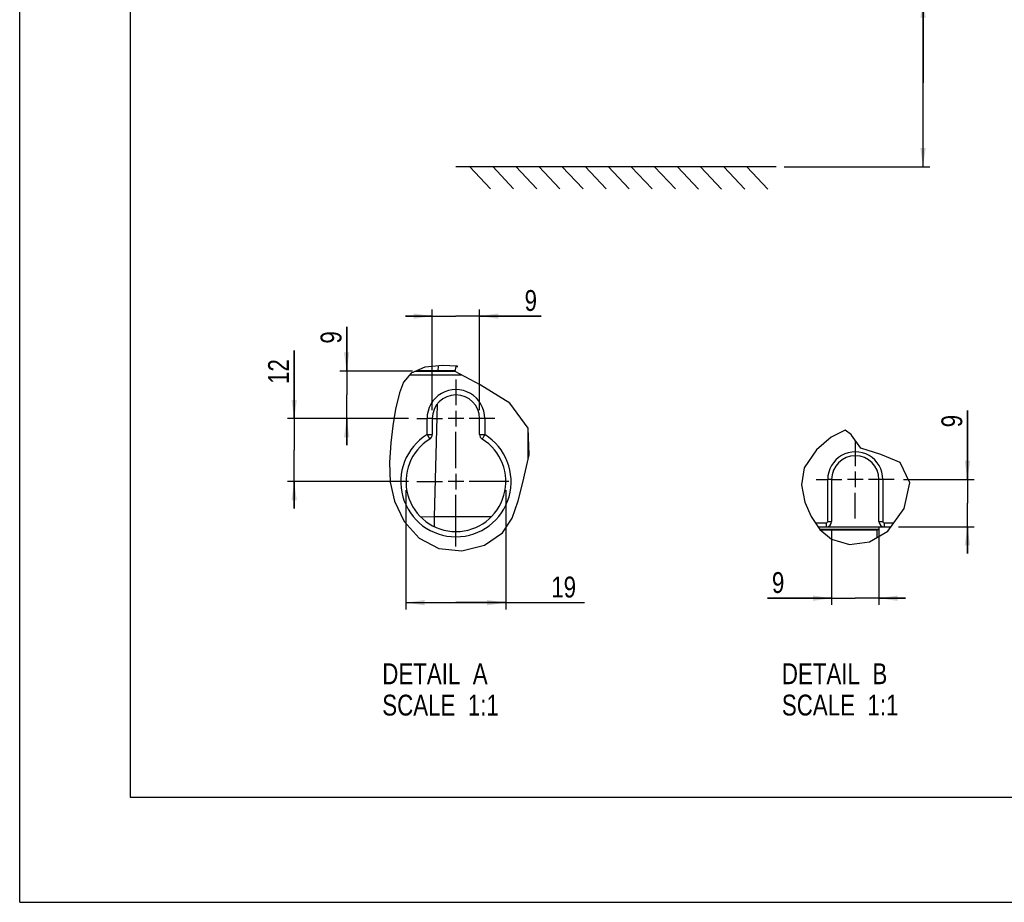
# Model space of a CAD drawing. Header units: inches. Extents: x 0 to 117, y 0 to 83.
# Tile 1 of 57: x 0 to 37, y 0 to 33. Entities that reach past the tile are written whole.
import ezdxf

# ---------------------------------------------------------------- set-up
doc = ezdxf.new("R2010")
doc.units = ezdxf.units.IN
doc.header["$LTSCALE"] = 6.431102
doc.header["$MEASUREMENT"] = 0
doc.linetypes.add('CENTER', pattern=[0.6, 0.375, -0.075, 0.075, -0.075])
doc.layers.get('0').update_dxf_attribs({"linetype": 'CONTINUOUS'})
doc.layers.add('DEFAULT_1', color=7, linetype='CENTER')
doc.styles.get("Standard").update_dxf_attribs({"font": 'txt', "width": 0.8})
doc.dimstyles.new('DIMSTYLE_1', dxfattribs={"dimtxt": 0.78125, "dimasz": 0.7, "dimexe": 0.18, "dimexo": 0.0625, "dimgap": 0.09, "dimtad": 1, "dimdec": 0, "dimzin": 4, "dimdsep": 46, "dimtxsty": 'STANDARD', "dimblk": '_FILLED', "dimblk1": '_FILLED', "dimblk2": '_FILLED', "dimcen": 0.09, "dimadec": 0, "dimazin": 0, "dimtfac": 1, "dimtdec": 0, "dimtofl": 0, "dimtmove": 0, "dimatfit": 3, "dimldrblk": '_FILLED', "dimfxl": 1, "dimtolj": 1, "dimtzin": 4, "dimarcsym": 0})
doc.dimstyles.new('DIMSTYLE_2', dxfattribs={"dimtxt": 0.78125, "dimasz": 0.7, "dimexe": 0.18, "dimexo": 0.0625, "dimgap": 0.09, "dimtad": 1, "dimdec": 0, "dimlfac": 0.2, "dimzin": 4, "dimdsep": 46, "dimtxsty": 'STANDARD', "dimblk": '_FILLED', "dimblk1": '_FILLED', "dimblk2": '_FILLED', "dimcen": 0.09, "dimadec": 0, "dimazin": 0, "dimtfac": 1, "dimtdec": 0, "dimtofl": 0, "dimtmove": 0, "dimatfit": 3, "dimldrblk": '_FILLED', "dimfxl": 1, "dimtolj": 1, "dimtzin": 4, "dimarcsym": 0})

# ---------------------------------------------------------------- blocks, each defined once
blk = doc.blocks.new('_FILLED')
at = {"color": 0, "linetype": 'BYBLOCK'}
blk.add_solid([(0, 0), (-1, 0.143), (-1, -0.143)], dxfattribs=at)
blk = doc.blocks.new('*D1')
at = {"color": 7, "linetype": 'CONTINUOUS'}
for p, q in [((33.835, 30.677), (33.835, 39.083)), ((27.488, 33.814), (33.639, 33.814)), ((33.639, 33.814), (34.085, 33.814)), ((33.835, 33.814), (33.835, 30.677)), ((33.835, 27.54), (33.835, 30.677)), ((28.632, 27.54), (33.639, 27.54)), ((33.639, 27.54), (34.085, 27.54))]:
    blk.add_line(p, q, dxfattribs=at)
at = {"color": 7, "linetype": 'CONTINUOUS', "xscale": 0.7, "yscale": 0.7, "zscale": 0.7}
for p, rotation in [((33.835, 33.814), 90), ((33.835, 27.54), 270)]:
    blk.add_blockref('_FILLED', p, dxfattribs=dict(at, rotation=rotation))
at = {"color": 7, "linetype": 'CONTINUOUS', "insert": (32.858, 34.708), "char_height": 0.7812, "width": 6.25, "attachment_point": 1, "rotation": 90, "line_spacing_factor": 0.9}
blk.add_mtext('MIN 200\\PAIR SPACE \\PINLET', dxfattribs=at)
blk = doc.blocks.new('*D14')
at = {"color": 7, "linetype": 'CONTINUOUS'}
for p, q in [((10.281, 18.111), (10.281, 20.656)), ((10.281, 20.656), (10.281, 16.93)), ((14.564, 18.111), (10.031, 18.111)), ((10.281, 14.749), (10.281, 16.93)), ((14.564, 15.749), (10.031, 15.749)), ((10.281, 15.749), (10.281, 14.749))]:
    blk.add_line(p, q, dxfattribs=at)
at = {"color": 7, "linetype": 'CONTINUOUS', "xscale": 0.7, "yscale": 0.7, "zscale": 0.7}
for p, rotation in [((10.281, 18.111), 270), ((10.281, 15.749), 90)]:
    blk.add_blockref('_FILLED', p, dxfattribs=dict(at, rotation=rotation))
at = {"color": 7, "linetype": 'CONTINUOUS', "insert": (9.305, 19.406), "char_height": 0.7812, "width": 1.25, "attachment_point": 1, "rotation": 90, "line_spacing_factor": 0.9}
blk.add_mtext('12', dxfattribs=at)
blk = doc.blocks.new('*D15')
at = {"color": 7, "linetype": 'CONTINUOUS'}
for p, q in [((12.247, 19.887), (12.247, 21.542)), ((12.247, 21.542), (12.247, 18.999)), ((14.716, 19.887), (11.997, 19.887)), ((12.247, 17.111), (12.247, 18.999)), ((14.564, 18.111), (11.997, 18.111)), ((12.247, 18.111), (12.247, 17.111))]:
    blk.add_line(p, q, dxfattribs=at)
at = {"color": 7, "linetype": 'CONTINUOUS', "xscale": 0.7, "yscale": 0.7, "zscale": 0.7}
for p, rotation in [((12.247, 19.887), 270), ((12.247, 18.111), 90)]:
    blk.add_blockref('_FILLED', p, dxfattribs=dict(at, rotation=rotation))
at = {"color": 7, "linetype": 'CONTINUOUS', "insert": (11.27, 20.917), "char_height": 0.781, "width": 0.625, "attachment_point": 1, "rotation": 90, "line_spacing_factor": 0.9}
blk.add_mtext('9', dxfattribs=at)
blk = doc.blocks.new('*D16')
at = {"color": 7, "linetype": 'CONTINUOUS'}
for p, q in [((15.453, 18.423), (15.453, 22.196)), ((17.224, 18.423), (17.224, 22.196)), ((15.453, 21.946), (14.453, 21.946)), ((14.453, 21.946), (16.339, 21.946)), ((19.536, 21.946), (16.339, 21.946)), ((17.224, 21.946), (19.536, 21.946))]:
    blk.add_line(p, q, dxfattribs=at)
at = {"color": 7, "linetype": 'CONTINUOUS', "xscale": 0.7, "yscale": 0.7, "zscale": 0.7}
blk.add_blockref('_FILLED', (15.453, 21.946), dxfattribs=at)
at = {"color": 7, "linetype": 'CONTINUOUS', "xscale": 0.7, "yscale": 0.7, "zscale": 0.7, "rotation": 180}
blk.add_blockref('_FILLED', (17.224, 21.946), dxfattribs=at)
at = {"color": 7, "linetype": 'CONTINUOUS', "insert": (18.911, 22.922), "char_height": 0.781, "width": 0.625, "attachment_point": 1, "line_spacing_factor": 0.9}
blk.add_mtext('9', dxfattribs=at)
blk = doc.blocks.new('*D17')
at = {"color": 7, "linetype": 'CONTINUOUS'}
for p, q in [((14.469, 15.436), (14.469, 10.968)), ((18.209, 15.436), (18.209, 10.968)), ((14.469, 11.218), (16.339, 11.218)), ((18.209, 11.218), (16.339, 11.218)), ((16.339, 11.218), (21.16, 11.218))]:
    blk.add_line(p, q, dxfattribs=at)
at = {"color": 7, "linetype": 'CONTINUOUS', "xscale": 0.7, "yscale": 0.7, "zscale": 0.7, "rotation": 180}
blk.add_blockref('_FILLED', (14.469, 11.218), dxfattribs=at)
at = {"color": 7, "linetype": 'CONTINUOUS', "xscale": 0.7, "yscale": 0.7, "zscale": 0.7}
blk.add_blockref('_FILLED', (18.209, 11.218), dxfattribs=at)
at = {"color": 7, "linetype": 'CONTINUOUS', "insert": (19.91, 12.194), "char_height": 0.7812, "width": 1.25, "attachment_point": 1, "line_spacing_factor": 0.9}
blk.add_mtext('19', dxfattribs=at)
blk = doc.blocks.new('*D18')
at = {"color": 7, "linetype": 'CONTINUOUS'}
for p, q in [((35.499, 15.831), (35.499, 18.408)), ((35.499, 18.408), (35.499, 14.946)), ((33.109, 15.831), (35.749, 15.831)), ((35.499, 13.06), (35.499, 14.946)), ((32.91, 14.06), (35.749, 14.06)), ((35.499, 14.06), (35.499, 13.06))]:
    blk.add_line(p, q, dxfattribs=at)
at = {"color": 7, "linetype": 'CONTINUOUS', "xscale": 0.7, "yscale": 0.7, "zscale": 0.7}
for p, rotation in [((35.499, 15.831), 270), ((35.499, 14.06), 90)]:
    blk.add_blockref('_FILLED', p, dxfattribs=dict(at, rotation=rotation))
at = {"color": 7, "linetype": 'CONTINUOUS', "insert": (34.523, 17.783), "char_height": 0.781, "width": 0.625, "attachment_point": 1, "rotation": 90, "line_spacing_factor": 0.9}
blk.add_mtext('9', dxfattribs=at)
blk = doc.blocks.new('*D19')
at = {"color": 7, "linetype": 'CONTINUOUS'}
for p, q in [((30.412, 13.944), (30.412, 11.135)), ((32.183, 13.944), (32.183, 11.135)), ((30.412, 11.385), (28.015, 11.385)), ((28.015, 11.385), (31.298, 11.385)), ((33.183, 11.385), (31.298, 11.385)), ((32.183, 11.385), (33.183, 11.385))]:
    blk.add_line(p, q, dxfattribs=at)
at = {"color": 7, "linetype": 'CONTINUOUS', "xscale": 0.7, "yscale": 0.7, "zscale": 0.7}
blk.add_blockref('_FILLED', (30.412, 11.385), dxfattribs=at)
at = {"color": 7, "linetype": 'CONTINUOUS', "xscale": 0.7, "yscale": 0.7, "zscale": 0.7, "rotation": 180}
blk.add_blockref('_FILLED', (32.183, 11.385), dxfattribs=at)
at = {"color": 7, "linetype": 'CONTINUOUS', "insert": (28.64, 12.362), "char_height": 0.781, "width": 0.625, "attachment_point": 3, "line_spacing_factor": 0.9}
blk.add_mtext('9', dxfattribs=at)

msp = doc.modelspace()

# ---------------------------------------------------------------- linework, layer by layer
at = {"color": 7, "linetype": 'CONTINUOUS'}
for p, q in [((0, 0), (0, 82.677)), ((4.134, 78.74), (4.134, 3.937)), ((16.338, 27.545), (28.335, 27.545)), ((16.85, 27.543), (17.637, 26.708)), ((17.716, 27.543), (18.502, 26.708)), ((18.581, 27.543), (19.368, 26.707)), ((19.447, 27.542), (20.233, 26.707)), ((20.312, 27.542), (21.099, 26.707)), ((21.178, 27.542), (21.964, 26.707)), ((22.043, 27.542), (22.83, 26.706)), ((22.909, 27.541), (23.695, 26.706)), ((23.774, 27.541), (24.561, 26.706)), ((24.64, 27.541), (25.426, 26.705)), ((25.506, 27.54), (26.292, 26.705)), ((26.371, 27.54), (27.158, 26.705)), ((27.237, 27.54), (28.023, 26.704)), ((15.17, 20.031), (14.661, 19.815)), ((15.842, 20.092), (15.17, 20.031)), ((15.668, 20.076), (15.664, 19.899)), ((16.387, 20.076), (15.842, 20.092)), ((16.306, 19.868), (16.348, 20.059)), ((16.348, 20.059), (16.367, 20.059)), ((16.367, 20.059), (16.405, 20.058)), ((16.405, 20.058), (16.387, 20.076)), ((14.661, 19.815), (14.38, 19.476)), ((16.551, 19.739), (14.598, 19.739)), ((14.83, 19.887), (16.31, 19.887)), ((16.312, 19.899), (14.86, 19.899)), ((17.249, 19.371), (16.306, 19.868)), ((14.38, 19.476), (14.226, 19.068)), ((18.356, 18.693), (17.249, 19.371)), ((14.226, 19.068), (14.078, 18.463)), ((14.078, 18.463), (13.973, 17.84)), ((15.631, 18.641), (15.52, 14.433)), ((19.045, 17.752), (18.356, 18.693)), ((15.256, 17.509), (15.256, 18.111)), ((15.453, 18.111), (15.256, 18.111)), ((15.453, 18.111), (15.453, 17.509)), ((16.631, 18.111), (16.046, 18.111)), ((16.339, 18.403), (16.339, 17.819)), ((17.224, 17.509), (17.224, 18.111)), ((17.421, 18.111), (17.224, 18.111)), ((17.421, 18.111), (17.421, 17.509)), ((13.973, 17.84), (13.899, 17.207)), ((19.087, 16.753), (19.046, 17.752)), ((19.046, 16.577), (19.046, 17.752)), ((15.256, 17.509), (15.357, 17.344)), ((15.256, 17.509), (15.453, 17.509)), ((17.224, 17.509), (17.421, 17.509)), ((30.393, 17.412), (29.839, 16.944)), ((30.921, 17.673), (30.393, 17.412)), ((31.158, 17.497), (30.921, 17.673)), ((31.158, 17.492), (31.158, 17.497)), ((31.158, 17.483), (31.158, 17.492)), ((31.505, 17.003), (31.158, 17.483)), ((13.899, 17.207), (13.849, 16.467)), ((32.255, 16.761), (31.505, 17.003)), ((18.844, 15.722), (19.087, 16.753)), ((29.839, 16.944), (29.382, 16.271)), ((32.974, 16.461), (32.255, 16.761)), ((13.849, 16.467), (13.877, 15.733)), ((29.382, 16.271), (29.278, 15.625)), ((33.337, 15.708), (32.974, 16.461)), ((16.339, 16.041), (16.339, 15.456)), ((31.298, 16.124), (31.298, 15.539)), ((13.877, 15.733), (14.034, 15.013)), ((16.631, 15.749), (16.046, 15.749)), ((18.669, 15.03), (18.844, 15.722)), ((29.278, 15.625), (29.413, 14.986)), ((30.264, 14.257), (30.264, 15.831)), ((30.412, 15.831), (30.264, 15.831)), ((30.412, 15.831), (30.412, 14.257)), ((31.59, 15.831), (31.005, 15.831)), ((32.331, 15.831), (32.183, 15.831)), ((32.183, 14.257), (32.183, 15.831)), ((32.331, 15.831), (32.331, 14.257)), ((33.133, 14.741), (33.337, 15.708)), ((14.034, 15.013), (14.404, 14.259)), ((18.446, 14.386), (18.669, 15.03)), ((29.413, 14.986), (29.644, 14.444)), ((15.52, 14.433), (15.024, 14.42)), ((16.767, 14.434), (15.52, 14.433)), ((15.52, 14.433), (15.53, 14.065)), ((17.669, 14.437), (16.767, 14.434)), ((18.09, 13.838), (18.446, 14.386)), ((29.644, 14.444), (29.972, 13.958)), ((32.52, 13.893), (33.133, 14.741)), ((14.404, 14.259), (14.967, 13.635)), ((29.803, 14.207), (30.215, 14.207)), ((29.903, 14.06), (32.64, 14.06)), ((30.215, 14.06), (30.215, 14.207)), ((30.264, 14.257), (30.412, 14.257)), ((32.174, 14.06), (32.174, 13.955)), ((32.183, 14.257), (32.331, 14.257)), ((32.38, 14.207), (32.747, 14.207)), ((32.38, 14.207), (32.38, 14.06)), ((17.407, 13.367), (18.09, 13.838)), ((29.972, 13.958), (30.406, 13.596)), ((32.174, 13.955), (29.976, 13.955)), ((32.105, 13.937), (29.997, 13.937)), ((31.83, 13.493), (32.52, 13.893)), ((32.174, 13.955), (32.105, 13.937)), ((32.105, 13.937), (32.105, 13.653)), ((14.967, 13.635), (15.696, 13.24)), ((16.558, 13.154), (17.407, 13.367)), ((30.406, 13.596), (31.087, 13.395)), ((31.087, 13.395), (31.83, 13.493)), ((15.696, 13.24), (16.558, 13.154)), ((4.134, 3.937), (112.795, 3.937)), ((0, 0), (116.929, 0))]:
    msp.add_line(p, q, dxfattribs=at)
msp.add_lwpolyline([(17.421, 17.509), (17.403, 17.481), (17.385, 17.453), (17.37, 17.426), (17.355, 17.401), (17.342, 17.381), (17.332, 17.364), (17.325, 17.352), (17.32, 17.344), (17.318, 17.342)], dxfattribs=at)
for centre, radius, start, end in [((16.339, 18.111), 1.083, 359.9919, 180.0081), ((16.339, 18.111), 0.886, 0, 180), ((16.339, 15.749), 2.067, 121.5881, 58.4113), ((16.339, 15.749), 1.87, 121.5881, 58.4119), ((15.256, 17.509), 0.197, 301.5881, 360), ((17.421, 17.509), 0.197, 180, 238.4119), ((31.298, 15.831), 1.033, 359.9918, 180.0081), ((31.298, 15.831), 0.886, 0, 180), ((30.215, 14.257), 0.197, 270, 360), ((30.215, 14.257), 0.0492, 269.9976, 0.0026), ((32.38, 14.257), 0.197, 180, 270), ((32.38, 14.257), 0.0492, 179.9989, 270.0012)]:
    msp.add_arc(centre, radius, start, end, dxfattribs=at)
at = {"layer": 'DEFAULT_1', "color": 7, "linetype": 'CENTER'}
for p, q in [((16.339, 19.573), (16.339, 18.611)), ((14.877, 18.111), (15.256, 18.111)), ((15.453, 18.111), (15.839, 18.111)), ((17.224, 18.111), (16.839, 18.111)), ((17.8, 18.111), (17.421, 18.111)), ((16.339, 16.249), (16.339, 17.611)), ((31.298, 17.293), (31.298, 16.331)), ((14.877, 15.749), (15.839, 15.749)), ((18.315, 15.749), (16.839, 15.749)), ((29.836, 15.831), (30.264, 15.831)), ((30.412, 15.831), (30.798, 15.831)), ((32.183, 15.831), (31.798, 15.831)), ((32.759, 15.831), (32.331, 15.831)), ((16.339, 13.318), (16.339, 15.249)), ((31.298, 14.37), (31.298, 15.331))]:
    msp.add_line(p, q, dxfattribs=at)

# ---------------------------------------------------------------- texts
at = {"color": 7, "linetype": 'CONTINUOUS', "char_height": 0.7812, "width": 6.25, "attachment_point": 1, "line_spacing_factor": 0.9}
for s, insert in [('DETAIL  A\\PSCALE  1:1', (13.58, 8.945)), ('DETAIL  B\\PSCALE  1:1', (28.547, 8.947))]:
    msp.add_mtext(s, dxfattribs=dict(at, insert=insert))

# ---------------------------------------------------------------- dimensions: what is measured, and where the dimension line sits
at = {"color": 7, "linetype": 'CONTINUOUS'}
dim = msp.add_linear_dim(base=(33.835, 27.54), p1=(27.488, 33.814), p2=(28.632, 27.54), angle=270, text='MIN 200\\PAIR SPACE \\PINLET', dimstyle='DIMSTYLE_1', dxfattribs=at)
dim.commit()
dim.dimension.update_dxf_attribs({"geometry": '*D1', "text_midpoint": (34.421, 37.833), "dimtype": 160})
for base, p1, p2, picture, middle in [((17.224, 21.946), (15.453, 18.423), (17.224, 18.423), '*D16', (19.223, 22.532)), ((18.209, 11.218), (14.469, 15.436), (18.209, 15.436), '*D17', (20.535, 11.804)), ((32.183, 11.385), (30.412, 13.944), (32.183, 13.944), '*D19', (27.702, 11.971))]:
    dim = msp.add_linear_dim(base=base, p1=p1, p2=p2, dimstyle='DIMSTYLE_2', dxfattribs=at)
    dim.commit()
    dim.dimension.update_dxf_attribs({"geometry": picture, "text_midpoint": middle, "dimtype": 160})
for base, p1, p2, angle, picture, middle in [((12.247, 19.887), (14.564, 18.111), (14.716, 19.887), 90, '*D15', (11.661, 21.229)), ((10.281, 18.111), (14.564, 15.749), (14.564, 18.111), 90, '*D14', (9.695, 20.031)), ((35.499, 14.06), (33.109, 15.831), (32.91, 14.06), 270, '*D18', (34.914, 18.095))]:
    dim = msp.add_linear_dim(base=base, p1=p1, p2=p2, angle=angle, dimstyle='DIMSTYLE_2', dxfattribs=at)
    dim.commit()
    dim.dimension.update_dxf_attribs({"geometry": picture, "text_midpoint": middle, "dimtype": 160})

doc.saveas('drawing.dxf')
